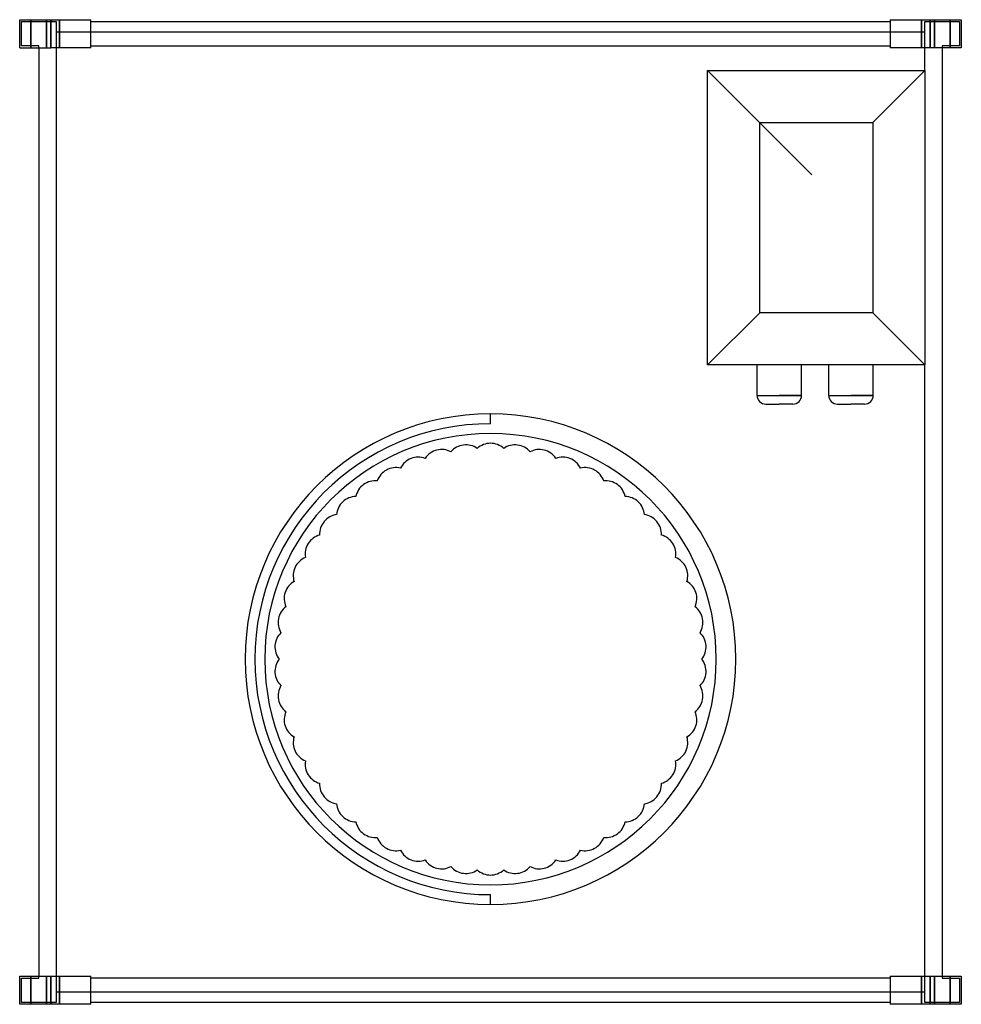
# Model space of a CAD drawing. Header units: millimetres. Extents: x -271 to 271, y -1 to 566.
import ezdxf

# ---------------------------------------------------------------- set-up
doc = ezdxf.new("R2010")
doc.units = ezdxf.units.MM
doc.layers.add('HIDDEN', color=7, linetype='Continuous')
doc.layers.add('THICK', color=7, linetype='Continuous')

msp = doc.modelspace()

# ---------------------------------------------------------------- linework, layer by layer
at = {"layer": 'HIDDEN'}
for p, q in [((-271, 566), (-271, 566)), ((-271, 566), (-271, 566)), ((-270, 565), (-250, 565)), ((-270, 550.88), (-270, 565)), ((-270, 565), (-270, 565)), ((-264.5, 549.88), (-264.5, 566)), ((-264.5, 566), (-264.5, 549.88)), ((-255.5, 566), (-255.5, 549.88)), ((-255.5, 549.88), (-255.5, 566)), ((-253, 566), (-253, 549.88)), ((-250, 565), (-250, 558.88)), ((-250, 565), (-250, 565)), ((-248.1, 566), (-248.1, 558.88)), ((-248.1, 558.88), (-248.1, 566)), ((-248.1, 566), (-248.1, 549.88)), ((-230, 566), (-230, 566)), ((-230, 566), (-230, 566)), ((-230, 565), (-230, 565)), ((-230, 565), (-230, 565)), ((230, 566), (230, 566)), ((230, 566), (230, 566)), ((230, 565), (230, 565)), ((230, 565), (230, 565)), ((248.1, 558.88), (248.1, 566)), ((248.1, 549.88), (248.1, 566)), ((248.1, 566), (248.1, 558.88)), ((250, 558.88), (250, 565)), ((250, 565), (270, 565)), ((250, 565), (250, 565)), ((253, 549.88), (253, 566)), ((255.5, 566), (255.5, 549.88)), ((255.5, 549.88), (255.5, 566)), ((264.5, 549.88), (264.5, 566)), ((264.5, 566), (264.5, 549.88)), ((270, 565), (270, 550.88)), ((270, 565), (270, 565)), ((271, 566), (271, 566)), ((271, 566), (271, 566)), ((-250, 558.88), (-250, 558.88)), ((-248.1, 558.88), (-250, 558.88)), ((-250, 558.88), (-250, 6.12)), ((-230.1, 558.88), (-248.1, 558.88)), ((-248.1, 549.88), (-248.1, 558.88)), ((-230, 558.88), (-230.1, 558.88)), ((-230, 558.88), (-230, 558.88)), ((230, 558.88), (-230, 558.88)), ((230.1, 558.88), (230, 558.88)), ((230, 558.88), (230, 558.88)), ((248.1, 558.88), (230.1, 558.88)), ((250, 558.88), (248.1, 558.88)), ((248.1, 558.88), (248.1, 549.88)), ((250, 558.88), (250, 558.88)), ((250, 536.75), (250, 558.88)), ((-260, 550.88), (-270, 550.88)), ((-270, 550.88), (-270, 550.88)), ((-260, 549.88), (-260, 550.88)), ((-260, 550.88), (-260, 550.88)), ((-230, 550.88), (-230, 550.88)), ((-230, 550.88), (-230, 550.88)), ((230, 550.88), (230, 550.88)), ((230, 550.88), (230, 550.88)), ((260, 550.88), (260, 549.88)), ((270, 550.88), (260, 550.88)), ((260, 550.88), (260, 550.88)), ((270, 550.88), (270, 550.88)), ((-271, 549.88), (-271, 549.88)), ((-271, 549.88), (-271, 549.88)), ((-260, 549.88), (-260, 549.88)), ((-260, 549.88), (-260, 549.88)), ((-250, 549.88), (-250, 549.88)), ((-230, 549.88), (-230, 549.88)), ((-230, 549.88), (-230, 549.88)), ((-230, 549.88), (-230, 549.88)), ((230, 549.88), (230, 549.88)), ((230, 549.88), (230, 549.88)), ((230, 549.88), (230, 549.88)), ((250, 549.88), (250, 549.88)), ((260, 549.88), (260, 549.88)), ((260, 549.88), (260, 549.88)), ((271, 549.88), (271, 549.88)), ((271, 549.88), (271, 549.88)), ((125, 536.75), (125, 536.75)), ((250, 536.75), (250, 536.75)), ((125, 367.25), (125, 367.25)), ((250, 6.12), (250, 367.25)), ((250, 367.25), (250, 367.25)), ((153.45, 349.65), (166.25, 349.65)), ((166.25, 349.65), (179.05, 349.65)), ((194.7, 349.65), (207.5, 349.65)), ((207.5, 349.65), (220.3, 349.65)), ((0, 339), (0, 339)), ((0, 333.35), (0, 339)), ((0, 333.35), (0, 333.35)), ((-7.63, 319.08), (-7.63, 319.08)), ((7.63, 319.08), (7.63, 319.08)), ((-37.57, 313.37), (-37.57, 313.37)), ((-22.78, 317.17), (-22.78, 317.17)), ((22.78, 317.17), (22.78, 317.17)), ((37.57, 313.37), (37.57, 313.37)), ((-51.76, 307.75), (-51.76, 307.75)), ((51.76, 307.75), (51.76, 307.75)), ((-65.14, 300.4), (-65.14, 300.4)), ((65.14, 300.4), (65.14, 300.4)), ((-77.49, 291.42), (-77.49, 291.42)), ((77.49, 291.42), (77.49, 291.42)), ((-88.62, 280.97), (-88.62, 280.97)), ((88.62, 280.97), (88.62, 280.97)), ((-98.35, 269.21), (-98.35, 269.21)), ((98.35, 269.21), (98.35, 269.21)), ((-106.53, 256.32), (-106.53, 256.32)), ((106.53, 256.32), (106.53, 256.32)), ((-113.03, 242.5), (-113.03, 242.5)), ((113.03, 242.5), (113.03, 242.5)), ((-117.75, 227.98), (-117.75, 227.98)), ((117.75, 227.98), (117.75, 227.98)), ((-120.61, 212.99), (-120.61, 212.99)), ((120.61, 212.99), (120.61, 212.99)), ((-121.57, 197.75), (-121.57, 197.75)), ((121.57, 197.75), (121.57, 197.75)), ((-120.61, 182.51), (-120.61, 182.51)), ((120.61, 182.51), (120.61, 182.51)), ((-117.75, 167.52), (-117.75, 167.52)), ((117.75, 167.52), (117.75, 167.52)), ((-113.03, 153), (-113.03, 153)), ((113.03, 153), (113.03, 153)), ((-106.53, 139.18), (-106.53, 139.18)), ((106.53, 139.18), (106.53, 139.18)), ((-98.35, 126.29), (-98.35, 126.29)), ((98.35, 126.29), (98.35, 126.29)), ((-88.62, 114.53), (-88.62, 114.53)), ((88.62, 114.53), (88.62, 114.53)), ((-77.49, 104.08), (-77.49, 104.08)), ((77.49, 104.08), (77.49, 104.08)), ((-65.14, 95.1), (-65.14, 95.1)), ((65.14, 95.1), (65.14, 95.1)), ((-51.76, 87.75), (-51.76, 87.75)), ((51.76, 87.75), (51.76, 87.75)), ((-37.57, 82.13), (-37.57, 82.13)), ((37.57, 82.13), (37.57, 82.13)), ((-22.78, 78.33), (-22.78, 78.33)), ((-7.63, 76.42), (-7.63, 76.42)), ((7.63, 76.42), (7.63, 76.42)), ((22.78, 78.33), (22.78, 78.33)), ((0, 62.15), (0, 62.15)), ((0, 56.5), (0, 62.15)), ((0, 56.5), (0, 56.5)), ((-271, 15.12), (-271, 15.12)), ((-271, 15.12), (-271, 15.12)), ((-270, 14.12), (-260, 14.12)), ((-270, 0), (-270, 14.12)), ((-270, 14.12), (-270, 14.12)), ((-264.5, -1), (-264.5, 15.12)), ((-264.5, 15.12), (-264.5, -1)), ((-260, 14.12), (-260, 15.12)), ((-260, 15.12), (-260, 15.12)), ((-260, 15.12), (-260, 15.12)), ((-260, 14.12), (-260, 14.12)), ((-255.5, -1), (-255.5, 15.12)), ((-255.5, 15.12), (-255.5, -1)), ((-253, 15.12), (-253, -1)), ((-250, 15.12), (-250, 15.12)), ((-248.1, 6.12), (-248.1, 15.12)), ((-248.1, 15.12), (-248.1, -1)), ((-230, 15.12), (-230, 15.12)), ((-230, 15.12), (-230, 15.12)), ((-230, 15.12), (-230, 15.12)), ((-230, 14.12), (-230, 14.12)), ((-230, 14.12), (-230, 14.12)), ((230, 15.12), (230, 15.12)), ((230, 15.12), (230, 15.12)), ((230, 15.12), (230, 15.12)), ((230, 14.12), (230, 14.12)), ((230, 14.12), (230, 14.12)), ((248.1, 15.12), (248.1, 6.12)), ((248.1, -1), (248.1, 15.12)), ((250, 15.12), (250, 15.12)), ((253, -1), (253, 15.12)), ((255.5, 15.12), (255.5, -1)), ((255.5, -1), (255.5, 15.12)), ((260, 15.12), (260, 15.12)), ((260, 15.12), (260, 14.12)), ((260, 15.12), (260, 15.12)), ((260, 14.12), (270, 14.12)), ((260, 14.12), (260, 14.12)), ((264.5, 15.12), (264.5, -1)), ((264.5, -1), (264.5, 15.12)), ((270, 14.12), (270, 0)), ((270, 14.12), (270, 14.12)), ((271, 15.12), (271, 15.12)), ((271, 15.12), (271, 15.12)), ((-250, 6.12), (-248.1, 6.12)), ((-250, 6.12), (-250, 6.12)), ((-250, 6.12), (-250, 0)), ((-248.1, 6.12), (-230.1, 6.12)), ((-248.1, 6.12), (-248.1, -1)), ((-248.1, -1), (-248.1, 6.12)), ((-230.1, 6.12), (-230, 6.12)), ((-230, 6.12), (230, 6.12)), ((-230, 6.12), (-230, 6.12)), ((230, 6.12), (230.1, 6.12)), ((230, 6.12), (230, 6.12)), ((230.1, 6.12), (248.1, 6.12)), ((248.1, 6.12), (248.1, -1)), ((248.1, 6.12), (250, 6.12)), ((248.1, -1), (248.1, 6.12)), ((250, 6.12), (250, 6.12)), ((250, 0), (250, 6.12)), ((-250, 0), (-270, 0)), ((-270, 0), (-270, 0)), ((-250, 0), (-250, 0)), ((-230, 0), (-230, 0)), ((-230, 0), (-230, 0)), ((-271, -1), (-271, -1)), ((-271, -1), (-271, -1)), ((-230, -1), (-230, -1)), ((-230, -1), (-230, -1)), ((230, 0), (230, 0)), ((230, 0), (230, 0)), ((230, -1), (230, -1)), ((230, -1), (230, -1)), ((270, 0), (250, 0)), ((250, 0), (250, 0)), ((270, 0), (270, 0)), ((271, -1), (271, -1)), ((271, -1), (271, -1))]:
    msp.add_line(p, q, dxfattribs=at)
for centre, radius, start, end in [((0, 197.75), 135.6, 90, 270), ((0, 197.75), 129.95, 90, 270), ((0, 197.75), 129.95, 270, 90), ((-28.1, 307.2), 11.3, 104.4, 146.8957), ((-28.1, 307.2), 11.3, 61.9043, 104.4), ((-14.16, 309.86), 11.3, 97.2, 139.6958), ((-14.16, 309.86), 11.3, 54.7042, 97.2), ((0, 310.75), 11.3, 90, 132.4957), ((0, 310.75), 11.3, 47.5043, 90), ((14.16, 309.86), 11.3, 82.8, 125.2957), ((14.16, 309.86), 11.3, 40.3043, 82.8), ((28.1, 307.2), 11.3, 75.6, 118.0957), ((28.1, 307.2), 11.3, 33.1042, 75.6), ((-41.6, 302.81), 11.3, 111.6, 154.0957), ((-41.6, 302.81), 11.3, 69.1043, 111.6), ((41.6, 302.81), 11.3, 68.4, 110.8958), ((41.6, 302.81), 11.3, 25.9043, 68.4), ((-54.44, 296.77), 11.3, 118.8, 161.2958), ((-54.44, 296.77), 11.3, 76.3043, 118.8), ((54.44, 296.77), 11.3, 61.2, 103.6957), ((54.44, 296.77), 11.3, 18.7043, 61.2), ((-66.42, 289.17), 11.3, 126, 168.4957), ((-66.42, 289.17), 11.3, 83.5042, 126), ((66.42, 289.17), 11.3, 54, 96.4957), ((66.42, 289.17), 11.3, 11.5042, 54), ((-77.35, 280.12), 11.3, 90.7043, 133.2), ((77.35, 280.12), 11.3, 46.8, 89.2958), ((-77.35, 280.12), 11.3, 133.2, 175.6957), ((77.35, 280.12), 11.3, 4.3042, 46.8), ((-87.07, 269.78), 11.3, 97.9043, 140.4), ((87.07, 269.78), 11.3, 39.6, 82.0957), ((-87.07, 269.78), 11.3, 140.4, 182.8958), ((87.07, 269.78), 11.3, 357.1043, 39.6), ((-95.41, 258.3), 11.3, 105.1042, 147.6), ((95.41, 258.3), 11.3, 32.4, 74.8957), ((-95.41, 258.3), 11.3, 147.6, 190.0957), ((95.41, 258.3), 11.3, 349.9043, 32.4), ((-102.25, 245.86), 11.3, 112.3043, 154.8), ((102.25, 245.86), 11.3, 25.2, 67.6958), ((-102.25, 245.86), 11.3, 154.8, 197.2957), ((102.25, 245.86), 11.3, 342.7042, 25.2), ((-107.47, 232.67), 11.3, 119.5043, 162), ((107.47, 232.67), 11.3, 18, 60.4957), ((-107.47, 232.67), 11.3, 162, 204.4958), ((107.47, 232.67), 11.3, 335.5043, 18), ((-111, 218.92), 11.3, 126.7043, 169.2), ((111, 218.92), 11.3, 10.8, 53.2957), ((-111, 218.92), 11.3, 169.2, 211.6957), ((111, 218.92), 11.3, 328.3043, 10.8), ((-112.78, 204.85), 11.3, 133.9042, 176.4), ((112.78, 204.85), 11.3, 3.6, 46.0957), ((-112.78, 204.85), 11.3, 176.4, 218.8957), ((112.78, 204.85), 11.3, 321.1042, 3.6), ((-112.78, 190.65), 11.3, 141.1043, 183.6), ((112.78, 190.65), 11.3, 356.4, 38.8958), ((-112.78, 190.65), 11.3, 183.6, 226.0958), ((112.78, 190.65), 11.3, 313.9043, 356.4), ((-111, 176.58), 11.3, 148.3043, 190.8), ((111, 176.58), 11.3, 349.2, 31.6957), ((-111, 176.58), 11.3, 190.8, 233.2957), ((111, 176.58), 11.3, 306.7043, 349.2), ((-107.47, 162.83), 11.3, 155.5042, 198), ((107.47, 162.83), 11.3, 342, 24.4957), ((-107.47, 162.83), 11.3, 198, 240.4957), ((107.47, 162.83), 11.3, 299.5043, 342), ((-102.25, 149.64), 11.3, 162.7043, 205.2), ((102.25, 149.64), 11.3, 334.8, 17.2958), ((-102.25, 149.64), 11.3, 205.2, 247.6957), ((102.25, 149.64), 11.3, 292.3042, 334.8), ((-95.41, 137.2), 11.3, 169.9043, 212.4), ((95.41, 137.2), 11.3, 327.6, 10.0957), ((-95.41, 137.2), 11.3, 212.4, 254.8958), ((95.41, 137.2), 11.3, 285.1043, 327.6), ((-87.07, 125.72), 11.3, 177.1042, 219.6), ((87.07, 125.72), 11.3, 320.4, 2.8957), ((-87.07, 125.72), 11.3, 219.6, 262.0957), ((-77.35, 115.38), 11.3, 184.3043, 226.8), ((77.35, 115.38), 11.3, 313.2, 355.6958), ((87.07, 125.72), 11.3, 277.9043, 320.4), ((-77.35, 115.38), 11.3, 226.8, 269.2957), ((-66.42, 106.33), 11.3, 191.5043, 234), ((66.42, 106.33), 11.3, 306, 348.4958), ((77.35, 115.38), 11.3, 270.7042, 313.2), ((-66.42, 106.33), 11.3, 234, 276.4958), ((66.42, 106.33), 11.3, 263.5043, 306), ((-54.44, 98.73), 11.3, 198.7042, 241.2), ((54.44, 98.73), 11.3, 298.8, 341.2957), ((-54.44, 98.73), 11.3, 241.2, 283.6957), ((-41.6, 92.69), 11.3, 205.9043, 248.4), ((41.6, 92.69), 11.3, 291.6, 334.0957), ((54.44, 98.73), 11.3, 256.3043, 298.8), ((-41.6, 92.69), 11.3, 248.4, 290.8957), ((-28.1, 88.3), 11.3, 213.1043, 255.6), ((28.1, 88.3), 11.3, 284.4, 326.8958), ((41.6, 92.69), 11.3, 249.1042, 291.6), ((-28.1, 88.3), 11.3, 255.6, 298.0957), ((-14.16, 85.64), 11.3, 220.3042, 262.8), ((-14.16, 85.64), 11.3, 262.8, 305.2958), ((0, 84.75), 11.3, 227.5043, 270), ((0, 84.75), 11.3, 270, 312.4957), ((14.16, 85.64), 11.3, 234.7043, 277.2), ((14.16, 85.64), 11.3, 277.2, 319.6957), ((28.1, 88.3), 11.3, 241.9043, 284.4)]:
    msp.add_arc(centre, radius, start, end, dxfattribs=at)
at = {"layer": 'THICK'}
for p, q in [((-271, 549.88), (-271, 566)), ((-271, 566), (-253, 566)), ((-253, 549.88), (-253, 566)), ((-253, 566), (-230, 566)), ((-230, 549.88), (-230, 566)), ((-230, 565), (230, 565)), ((230, 566), (230, 549.88)), ((230, 566), (253, 566)), ((253, 566), (271, 566)), ((253, 566), (253, 549.88)), ((271, 566), (271, 549.88)), ((-230, 550.88), (230, 550.88)), ((-271, 549.88), (-253, 549.88)), ((-260, 549.88), (-260, 15.12)), ((-230, 549.88), (-253, 549.88)), ((253, 549.88), (230, 549.88)), ((271, 549.88), (253, 549.88)), ((260, 549.88), (260, 15.12)), ((125, 367.25), (125, 536.75)), ((125, 536.75), (185, 476.75)), ((125, 536.75), (250, 536.75)), ((250, 536.75), (220, 506.75)), ((250, 536.75), (250, 367.25)), ((155, 397.25), (155, 506.75)), ((155, 506.75), (220, 506.75)), ((220, 506.75), (220, 397.25)), ((125, 367.25), (155, 397.25)), ((220, 397.25), (155, 397.25)), ((220, 397.25), (250, 367.25)), ((250, 367.25), (125, 367.25)), ((153.45, 349.65), (153.45, 367.25)), ((179.05, 349.65), (179.05, 367.25)), ((194.7, 349.65), (194.7, 367.25)), ((220.3, 349.65), (220.3, 367.25)), ((153.45, 349.65), (166.25, 349.65)), ((179.05, 349.65), (166.25, 349.65)), ((194.7, 349.65), (207.5, 349.65)), ((220.3, 349.65), (207.5, 349.65)), ((158.45, 344.65), (166.25, 344.65)), ((174.05, 344.65), (166.25, 344.65)), ((199.7, 344.65), (207.5, 344.65)), ((215.3, 344.65), (207.5, 344.65)), ((-271, 15.12), (-253, 15.12)), ((-271, -1), (-271, 15.12)), ((-253, 15.12), (-230, 15.12)), ((-253, -1), (-253, 15.12)), ((-230, -1), (-230, 15.12)), ((230, 14.12), (-230, 14.12)), ((230, 15.12), (230, -1)), ((230, 15.12), (253, 15.12)), ((253, 15.12), (271, 15.12)), ((253, 15.12), (253, -1)), ((271, 15.12), (271, -1)), ((230, 0), (-230, 0)), ((-253, -1), (-271, -1)), ((-230, -1), (-253, -1)), ((253, -1), (230, -1)), ((271, -1), (253, -1))]:
    msp.add_line(p, q, dxfattribs=at)
for centre, radius, start, end in [((158.45, 349.65), 5, 180.0001, 270), ((174.05, 349.65), 5, 270, 359.9999), ((199.7, 349.65), 5, 180.0001, 270), ((215.3, 349.65), 5, 270, 359.9999), ((0, 197.75), 141.25, 90, 270), ((0, 197.75), 141.25, 270, 90)]:
    msp.add_arc(centre, radius, start, end, dxfattribs=at)

doc.saveas('drawing.dxf')
